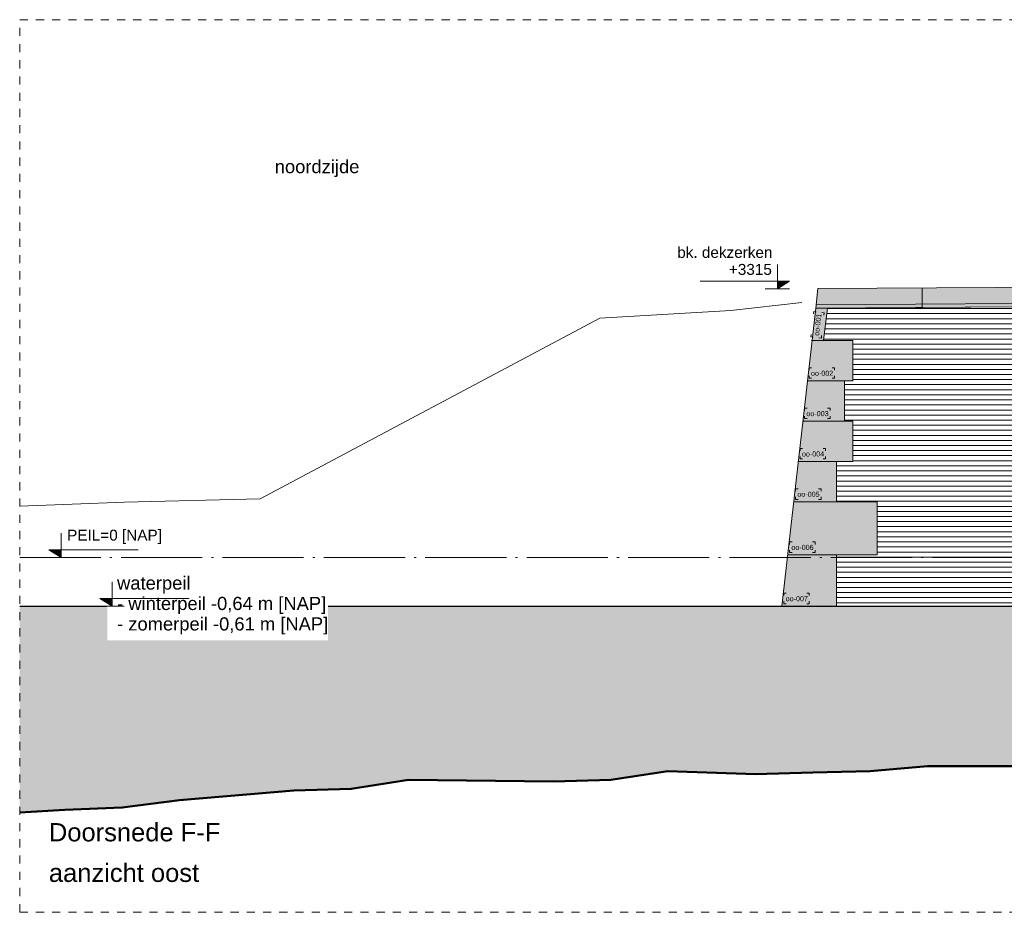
# Model space of a CAD drawing. Extents: x -294884 to 286267, y 0 to 1429765.
# Tile 49 of 178: x -27250 to -15114, y 369935 to 380935. Entities that reach past the tile are written whole.
import ezdxf

# ---------------------------------------------------------------- set-up
doc = ezdxf.new("R2010")
doc.units = 0
doc.header["$MEASUREMENT"] = 0
doc.linetypes.add('DASHDOT', pattern=[1250, 1000, -112.5, 25, -112.5])
doc.linetypes.add('DASHED', pattern=[200, 100, -100])
for name, color, linetype in [('A-0019-AFDEKVLAK', 1, 'Continuous'), ('A-0030-STRAMIEN', 1, 'Continuous'), ('A-0306--', 1, 'Continuous'), ('A-0307-TEKST', 7, 'Continuous'), ('A-1100-TXT+MT-SO', 7, 'Continuous')]:
    doc.layers.add(name, color=color, linetype=linetype)

# ---------------------------------------------------------------- blocks, each defined once
blk = doc.blocks.new('M-NIEUW_131')
at = {"linetype": 'Continuous', "lineweight": 5}
for color, points in [(8, [(145570.5, -31425.3), (149225.8, -31401.2), (149225.8, -31641.4), (145545.2, -31666.5)]), (8, [(145545.2, -31666.5), (145690.9, -31666.5), (145639.8, -32063.5), (146000, -32063.5), (146000, -32560.5), (145900, -32560.5), (145900, -33057.6), (146000, -33057.6), (146000, -33554.7), (145800, -33554.7), (145800, -34051.8), (146300, -34051.8), (146300, -34706.4), (145800, -34706.4), (145800, -35340), (145124.7, -35338.5)]), (111, [(135731.7, -37881.6), (135731.7, -35340), (190211.5, -35340), (190211.5, -37521.2), (187670.8, -37521.2), (185410.3, -37600), (183323.5, -37730), (181017.9, -37730), (180312.2, -37700), (179606.6, -37680), (178900.9, -37650), (177489.6, -37600), (176408.5, -37480), (175702.8, -37410), (174997.2, -37370), (174291.5, -37330), (173585.8, -37270), (172880.2, -37210), (168976.5, -37010), (168270.8, -37010), (167565.2, -37000), (166859.5, -37000), (165778.4, -37000), (165072.7, -37000), (164367.1, -37000), (163661.4, -37030), (162955.8, -37030), (162250.1, -37030), (161544.4, -37040), (160463.3, -37020), (159757.7, -37030), (159052, -37070), (158346.3, -37060), (157640.7, -37110), (156935, -37090), (156229.4, -37160), (155148.3, -37170), (154442.6, -37180), (153361.5, -37200), (152280.4, -37220), (151199.2, -37230), (150118.2, -37250), (149412.5, -37270), (148706.8, -37290), (148001.2, -37310), (146920, -37310), (146214.4, -37370), (145508.7, -37390), (144803.1, -37410), (143722, -37370), (143016.3, -37480), (142310.7, -37500), (140523.9, -37480), (139818.2, -37590), (139112.6, -37610), (137701.2, -37730), (136995.6, -37820), (136289.9, -37850)])]:
    blk.add_hatch(color=color, dxfattribs=at).paths.add_polyline_path(points, flags=0)
h = blk.add_hatch(dxfattribs=at)
h.set_pattern_fill('@AVMWH2', color=251, style=0, pattern_type=0)
h.set_pattern_definition([(0, (0, 0), (0, 62.5), [])])
h.paths.add_polyline_path([(145800, -35340), (145800, -34706.4), (146300, -34706.4), (146300, -34051.8), (145800, -34051.8), (145800, -33554.7), (146000, -33554.7), (146000, -33057.6), (145900, -33057.6), (145900, -32560.5), (146000, -32560.5), (146000, -32063.5), (145639.8, -32063.5), (145690.9, -31666.5), (149050, -31642.6), (149046.6, -31696.3), (148948.6, -31698.1), (148948.6, -31924.5), (148992.1, -31923.4), (148980.5, -35340)], flags=0)
at = {"layer": 'A-0030-STRAMIEN', "linetype": 'Continuous', "lineweight": 5}
for points in [[(145070.8, -31426.3), (145070.8, -31331.3), (145220.8, -31331.3)], [(136091.4, -34645), (136241.4, -34645), (136241.4, -34740)]]:
    blk.add_hatch(color=253, dxfattribs=at).paths.add_polyline_path(points, flags=0)
at = {"color": 7, "linetype": 'DASHED', "lineweight": 0}
blk.add_lwpolyline([(135731.7, -39111), (135731.7, -28111), (190231.7, -28111), (190231.7, -39111)], close=True, dxfattribs=at)
at = {"color": 7, "linetype": 'Continuous', "lineweight": 18}
for points in [[(145570.5, -31425.3), (145545.2, -31666.5), (145124.7, -35338.5)], [(145545.2, -31666.5), (145570.5, -31425.3), (149225.8, -31401.2)], [(145372.5, -31594.1), (144498.5, -31695.4), (142884.4, -31789.2)], [(149225.8, -31601.4), (145550, -31626.4)], [(142884.4, -31789.2), (138697.5, -34015.8)], [(135731.7, -34108), (137025.5, -34056.2)], [(138697.5, -34015.8), (137025.5, -34056.2)]]:
    blk.add_lwpolyline(points, dxfattribs=at)
at = {"color": 8, "linetype": 'Continuous', "lineweight": 13}
for points in [[(145545.2, -31666.5), (149225.8, -31641.4), (149225.8, -31401.2), (145570.5, -31425.3)], [(145124.7, -35338.5), (145800, -35340), (145800, -34706.4), (146300, -34706.4), (146300, -34051.8), (145800, -34051.8), (145800, -33554.7), (146000, -33554.7), (146000, -33057.6), (145900, -33057.6), (145900, -32560.5), (146000, -32560.5), (146000, -32063.5), (145639.8, -32063.5), (145690.9, -31666.5), (145545.2, -31666.5)]]:
    blk.add_lwpolyline(points, close=True, dxfattribs=at)
at = {"color": 1, "linetype": 'Continuous', "lineweight": 13}
for points in [[(146854.1, -31416.9), (146854.1, -31657.7)], [(145124.7, -35338.5), (145545.2, -31666.5), (145690.9, -31666.5), (145639.8, -32063.5), (146000, -32063.5), (146000, -32560.5), (145900, -32560.5), (145900, -33057.6), (146000, -33057.6), (146000, -33554.7), (145800, -33554.7), (145800, -34051.8), (146300, -34051.8), (146300, -34706.4), (145800, -34706.4), (145800, -35340)], [(145690.9, -31666.5), (149225.8, -31641.4)]]:
    blk.add_lwpolyline(points, dxfattribs=at)
at = {"color": 8, "linetype": 'Continuous', "lineweight": 5}
for points in [[(145639.8, -32063.5), (145492.3, -32063.5)], [(145900, -32560.5), (145436.5, -32560.5)], [(145900, -33057.6), (145380.8, -33057.6)], [(145800, -33554.7), (145324.9, -33554.7)], [(145800, -34051.8), (145269.1, -34051.8)], [(145800, -34706.4), (145195.6, -34706.4)]]:
    blk.add_lwpolyline(points, dxfattribs=at)
at = {"color": 1, "linetype": 'DASHDOT', "lineweight": 13}
blk.add_lwpolyline([(135731.7, -34740), (190211.5, -34740)], dxfattribs=at)
at = {"color": 111, "linetype": 'Continuous', "lineweight": 13}
for points in [[(135731.7, -37881.6), (136289.9, -37850), (136995.6, -37820), (137701.2, -37730), (139112.6, -37610), (139818.2, -37590), (140523.9, -37480), (142310.7, -37500), (143016.3, -37480), (143722, -37370), (144803.1, -37410), (145508.7, -37390), (146214.4, -37370), (146920, -37310), (148001.2, -37310)], [(190211.5, -35340), (135731.7, -35340)]]:
    blk.add_lwpolyline(points, dxfattribs=at)
at = {"color": 5, "linetype": 'Continuous', "lineweight": 25}
blk.add_lwpolyline([(135731.7, -35340), (190211.5, -35340)], dxfattribs=at)
at = {"color": 92, "linetype": 'Continuous', "lineweight": 50}
blk.add_lwpolyline([(148001.2, -37310), (146920, -37310), (146214.4, -37370), (145508.7, -37390), (144803.1, -37410), (143722, -37370), (143016.3, -37480), (142310.7, -37500), (140523.9, -37480), (139818.2, -37590), (139112.6, -37610), (137701.2, -37730), (136995.6, -37820), (136289.9, -37850), (135731.7, -37881.6)], dxfattribs=at)
at = {"layer": 'A-0030-STRAMIEN', "color": 1, "linetype": 'Continuous', "lineweight": 13}
for points in [[(145070.8, -31126.3), (145070.8, -31426.3), (145220.8, -31331.3), (144120.8, -31331.3)], [(145220.8, -31426.3), (144920.8, -31426.3)], [(136241.4, -34440), (136241.4, -34740), (136091.4, -34645), (137191.4, -34645)], [(136091.4, -34740), (136391.4, -34740)]]:
    blk.add_lwpolyline(points, dxfattribs=at)
at = {"layer": 'A-0306--', "color": 1, "linetype": 'Continuous', "lineweight": 13}
for points in [[(145515.4, -31737.5), (145518.8, -31707.7), (145548.6, -31711.1)], [(145644.6, -31752), (145648, -31722.2), (145618.2, -31718.9)], [(145487.2, -31989.3), (145483.8, -32019.1), (145513.6, -32022.4)], [(145616.3, -32003.8), (145613, -32033.6), (145583.2, -32030.3)], [(145493.2, -32400.5), (145463.2, -32400.5), (145463.2, -32430.5)], [(145746.5, -32400.5), (145776.5, -32400.5), (145776.5, -32430.5)], [(145493.2, -32530.5), (145463.2, -32530.5), (145463.2, -32500.5)], [(145746.5, -32530.5), (145776.5, -32530.5), (145776.5, -32500.5)], [(145437.4, -32897.6), (145407.4, -32897.6), (145407.4, -32927.6)], [(145437.4, -33027.6), (145407.4, -33027.6), (145407.4, -32997.6)], [(145690.8, -32897.6), (145720.8, -32897.6), (145720.8, -32927.6)], [(145690.8, -33027.6), (145720.8, -33027.6), (145720.8, -32997.6)], [(145381.6, -33394.7), (145351.6, -33394.7), (145351.6, -33424.7)], [(145381.6, -33524.7), (145351.6, -33524.7), (145351.6, -33494.7)], [(145634.9, -33394.7), (145664.9, -33394.7), (145664.9, -33424.7)], [(145634.9, -33524.7), (145664.9, -33524.7), (145664.9, -33494.7)], [(145325.8, -33891.8), (145295.8, -33891.8), (145295.8, -33921.8)], [(145579.2, -33891.8), (145609.2, -33891.8), (145609.2, -33921.8)], [(145325.8, -34021.8), (145295.8, -34021.8), (145295.8, -33991.8)], [(145579.2, -34021.8), (145609.2, -34021.8), (145609.2, -33991.8)], [(145252.3, -34546.4), (145222.3, -34546.4), (145222.3, -34576.4)], [(145505.6, -34546.4), (145535.6, -34546.4), (145535.6, -34576.4)], [(145252.3, -34676.4), (145222.3, -34676.4), (145222.3, -34646.4)], [(145505.6, -34676.4), (145535.6, -34676.4), (145535.6, -34646.4)], [(145181.3, -35178.5), (145151.3, -35178.5), (145151.3, -35208.5)], [(145434.7, -35178.5), (145464.7, -35178.5), (145464.7, -35208.5)], [(145181.3, -35308.5), (145151.3, -35308.5), (145151.3, -35278.5)], [(145434.7, -35308.5), (145464.7, -35308.5), (145464.7, -35278.5)]]:
    blk.add_lwpolyline(points, dxfattribs=at)
at = {"layer": 'A-0307-TEKST', "color": 7, "linetype": 'Continuous', "insert": (145585.6, -32008.5), "char_height": 63, "attachment_point": 7, "rotation": 83.59469, "line_spacing_factor": 1.333333}
blk.add_mtext('{\\fArial|b0|i0|c12|p0;oo-001}', dxfattribs=at)
at = {"layer": 'A-0307-TEKST', "color": 7, "linetype": 'Continuous', "char_height": 63, "attachment_point": 7, "line_spacing_factor": 1.333333}
for s, insert in [('{\\fArial|b0|i0|c12|p0;oo-002}', (145485.1, -32500.5)), ('{\\fArial|b0|i0|c12|p0;oo-003}', (145429.3, -32997.6)), ('{\\fArial|b0|i0|c12|p0;oo-004}', (145373.5, -33494.7)), ('{\\fArial|b0|i0|c12|p0;oo-005}', (145317.7, -33991.8)), ('{\\fArial|b0|i0|c12|p0;oo-006}', (145244.2, -34646.4)), ('{\\fArial|b0|i0|c12|p0;oo-007}', (145173.3, -35278.5))]:
    blk.add_mtext(s, dxfattribs=dict(at, insert=insert))
at = {"layer": 'A-1100-TXT+MT-SO', "color": 7, "linetype": 'Continuous', "attachment_point": 7}
for s, insert, char_height, line_spacing_factor in [('{\\fArial|b0|i0|c12|p0;noordzijde}', (138875.3, -30051.2), 162, 0.933333), ('{\\fArial|b0|i0|c12|p0;Doorsnede F-F}', (136091.4, -38240), 225, 1.333333), ('{\\fArial|b0|i0|c12|p0;aanzicht oost}', (136091.4, -38740), 225, 1.333333)]:
    blk.add_mtext(s, dxfattribs=dict(at, insert=insert, char_height=char_height, line_spacing_factor=line_spacing_factor))
at = {"linetype": 'Continuous'}
for points, layer in [([(136812, -35351.9), (136652, -35248.4), (136652, -35188.4), (136812, -35188.4), (136812, -34998.4), (137862, -34998.4), (137862, -35238.4), (139532, -35238.4), (139532, -35758.4), (136812, -35758.4)], 'A-0019-AFDEKVLAK'), ([(145003.2, -31276.4), (144466.3, -31276.4), (144466.3, -31100.2), (145003.2, -31100.2)], 'A-0030-STRAMIEN'), ([(136309.1, -34413.9), (137474.9, -34413.9), (137474.9, -34625.1), (136309.1, -34625.1)], 'A-0030-STRAMIEN')]:
    blk.add_wipeout(points, dxfattribs=at).dxf.layer = layer
at = {"linetype": 'Continuous', "lineweight": 5}
blk.add_hatch(color=253, dxfattribs=at).paths.add_polyline_path([(136720, -35245), (136870, -35245), (136870, -35340)], flags=0)
at = {"color": 1, "linetype": 'Continuous', "lineweight": 13}
for points in [[(136870, -35040), (136870, -35340), (136720, -35245), (137820, -35245)], [(136720, -35340), (137020, -35340)]]:
    blk.add_lwpolyline(points, dxfattribs=at)
at = {"layer": 'A-0030-STRAMIEN', "color": 7, "linetype": 'Continuous', "char_height": 135, "attachment_point": 7, "line_spacing_factor": 0.933333}
for s, insert in [('{\\fArial|b0|i0|c12|p0;+3315}', (144473.8, -31257.7)), ('{\\fArial|b0|i0|c12|p0;PEIL=0 [NAP]}', (136316.6, -34571.4))]:
    blk.add_mtext(s, dxfattribs=dict(at, insert=insert))
at = {"layer": 'A-1100-TXT+MT-SO', "color": 7, "linetype": 'Continuous', "char_height": 162, "attachment_point": 7, "line_spacing_factor": 0.933333}
for s, insert in [('{\\fArial|b0|i0|c12|p0;waterpeil}', (136932, -35182.8)), ('{\\fArial|b0|i0|c12|p0;- winterpeil -0,64 m [NAP]}', (136932, -35434.8)), ('{\\fArial|b0|i0|c12|p0;- zomerpeil -0,61 m [NAP]}', (136932, -35686.8))]:
    blk.add_mtext(s, dxfattribs=dict(at, insert=insert))
at = {"linetype": 'Continuous'}
blk.add_wipeout([(145003.2, -31066.3), (143829, -31066.3), (143829, -30890.1), (145003.2, -30890.1)], dxfattribs=at).dxf.layer = 'A-0030-STRAMIEN'
at = {"layer": 'A-0030-STRAMIEN', "color": 7, "linetype": 'Continuous', "insert": (143836.5, -31047.6), "char_height": 135, "attachment_point": 7, "line_spacing_factor": 0.933333}
blk.add_mtext('{\\fArial|b0|i0|c12|p0;bk. dekzerken}', dxfattribs=at)

msp = doc.modelspace()

# ---------------------------------------------------------------- block references
msp.add_blockref('M-NIEUW_131', (-162982, 409046))

doc.saveas('drawing.dxf')
